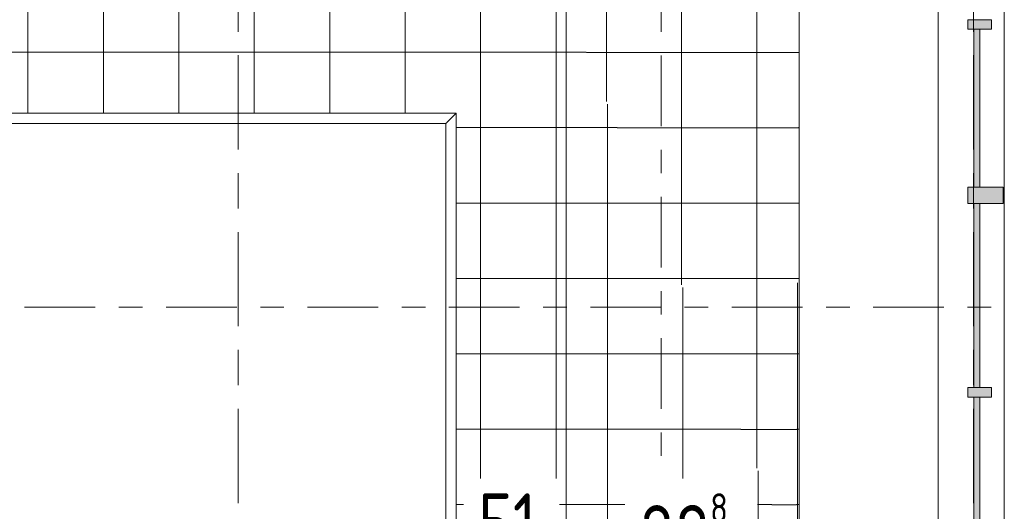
# Model space of a CAD drawing. Header units: metres. Extents: x 2 to 165, y -54 to 869.
# Tile 97 of 106: x 76.14 to 80.31, y 9.89 to 11.98. Entities that reach past the tile are written whole.
import ezdxf

# ---------------------------------------------------------------- set-up
doc = ezdxf.new("R2010")
doc.units = ezdxf.units.M
doc.linetypes.add('_Rasterlinie_', pattern=[0.75, 0.4, -0.1, 0.15, -0.1])
doc.linetypes.add('_Schnittlinie_', pattern=[0.6, 0.3, -0.1, 0.1, -0.1])
for name, color, linetype, lineweight in [('A_Bem', 7, 'Continuous', 5), ('A_Bem-100', 7, 'Continuous', 5), ('A_Fassade', 113, 'Continuous', 5), ('A_Geschossdecken', 7, 'Continuous', 5), ('A_Geschossdecken_Oberflächenschraffur', 7, 'Continuous', 5), ('A_Raster', 128, 'Continuous', 5), ('A_Symbol-S_A', 172, 'Continuous', 5), ('A_Wand', 244, 'Continuous', 5)]:
    doc.layers.add(name, color=color, linetype=linetype, lineweight=lineweight)
doc.styles.add('ISOCPEUR', font='isocpeur.ttf', dxfattribs={"width": 0.8, "height": 0.25})
doc.dimstyles.new('BLB-Standard_2_5_Aussen_maskiert', dxfattribs={"dimscale": 0.3048, "dimtxt": 0.2489952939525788, "dimasz": 0.4921259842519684, "dimexe": 1.328740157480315, "dimexo": 0.0625, "dimgap": 0.03280839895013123, "dimtad": 1, "dimdec": 1, "dimlfac": 100, "dimrnd": 0.1, "dimdsep": 46, "dimtxsty": 'ISOCPEUR', "dimblk1": 'OBLIQUE', "dimblk2": 'OBLIQUE', "dimsah": 1, "dimcen": 0.09, "dimdle": 0.1640419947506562, "dimazin": 0, "dimtfac": 1, "dimtdec": 4, "dimtix": 1, "dimtmove": 0, "dimatfit": 3, "dimfxl": 1.328740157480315, "dimfxlon": 1, "dimtvp": 1, "dimtfill": 1, "dimtolj": 1, "dimtzin": 0, "dimarcsym": 2})
doc.dimstyles.new('BLB-Standard_2_5_Aussen_maskiert_1', dxfattribs={"dimscale": 0.3048, "dimtxt": 0.2489952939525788, "dimasz": 0.4921259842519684, "dimexe": 1.328740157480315, "dimexo": 0.0625, "dimgap": 0.03280839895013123, "dimtad": 1, "dimrnd": 0.001, "dimzin": 0, "dimdsep": 46, "dimtxsty": 'ISOCPEUR', "dimblk1": 'OBLIQUE', "dimblk2": 'OBLIQUE', "dimsah": 1, "dimcen": 0.09, "dimdle": 0.1640419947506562, "dimazin": 0, "dimtfac": 1, "dimtdec": 4, "dimtix": 1, "dimtmove": 0, "dimatfit": 3, "dimfxl": 1.328740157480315, "dimfxlon": 1, "dimtvp": 1, "dimtfill": 1, "dimtolj": 1, "dimtzin": 0, "dimarcsym": 2})
pattern_1 = [(0, (56.97274615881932, 0), (0, 0.32), []), (90, (56.97274615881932, 0), (-0.32, 1.959434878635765e-17), [])]
pattern_2 = [(0, (57.03774615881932, 0), (0, 0.32), []), (90, (57.03774615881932, 0), (-0.32, 1.959434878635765e-17), [])]
pattern_3 = [(0.001, (57.25374615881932, -0.001), (-5.585053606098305e-06, 0.3199999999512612), []), (90, (57.25374615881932, -0.001), (-0.319, 1.953311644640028e-17), [])]
pattern_4 = [(0, (57.25874615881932, 0), (0, 0.32), []), (90, (57.25874615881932, 0), (-0.319, 1.953311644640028e-17), [])]

# ---------------------------------------------------------------- blocks, each defined once
blk = doc.blocks.new('System Panel - Glazed-8069539-AB- E0-  OK FFB')
at = {"layer": 'A_Fassade', "lineweight": 9}
blk.add_hatch(color=253, dxfattribs=at).paths.add_polyline_path([(-0.3928947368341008, 0.02449999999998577), (0.3928947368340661, 0.02449999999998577), (0.3928947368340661, 0.04949999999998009), (-0.3928947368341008, 0.04949999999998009)], flags=0)
at = {"layer": 'A_Fassade', "color": 250, "lineweight": 9}
for p, q in [((0.3928947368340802, 0.04950000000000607), (-0.3928947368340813, 0.04950000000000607)), ((-0.3928947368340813, 0.04950000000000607), (-0.3928947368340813, 0.02450000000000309)), ((0.3928947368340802, 0.02450000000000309), (0.3928947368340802, 0.04950000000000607)), ((-0.3928947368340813, 0.02450000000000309), (0.3928947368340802, 0.02450000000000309))]:
    blk.add_line(p, q, dxfattribs=at)
blk = doc.blocks.new('System Panel - Glazed-8069621-AB- E0-  OK FFB')
at = {"layer": 'A_Fassade', "lineweight": 9}
blk.add_hatch(color=253, dxfattribs=at).paths.add_polyline_path([(-0.390394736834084, 0.02449999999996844), (0.390394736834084, 0.02449999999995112), (0.390394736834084, 0.04949999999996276), (-0.390394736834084, 0.04949999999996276)], flags=0)
at = {"layer": 'A_Fassade', "color": 250, "lineweight": 9}
for p, q in [((0.3903947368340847, 0.04949999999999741), (-0.3903947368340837, 0.04949999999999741)), ((-0.3903947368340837, 0.04949999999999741), (-0.3903947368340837, 0.02449999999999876)), ((0.3903947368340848, 0.02449999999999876), (0.3903947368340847, 0.04949999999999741)), ((-0.3903947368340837, 0.02449999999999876), (0.3903947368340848, 0.02449999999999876))]:
    blk.add_line(p, q, dxfattribs=at)
blk = doc.blocks.new('System Panel - Glazed-8069627-AB- E0-  OK FFB')
at = {"layer": 'A_Fassade', "lineweight": 9}
blk.add_hatch(color=253, dxfattribs=at).paths.add_polyline_path([(-0.3353947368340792, 0.02449999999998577), (0.3353947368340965, 0.02449999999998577), (0.3353947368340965, 0.04949999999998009), (-0.3353947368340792, 0.04949999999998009)], flags=0)
at = {"layer": 'A_Fassade', "color": 250, "lineweight": 9}
for p, q in [((0.3353947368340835, 0.04950000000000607), (-0.3353947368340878, 0.04950000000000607)), ((-0.3353947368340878, 0.04950000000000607), (-0.3353947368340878, 0.02450000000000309)), ((0.3353947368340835, 0.02450000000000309), (0.3353947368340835, 0.04950000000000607)), ((-0.3353947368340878, 0.02450000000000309), (0.3353947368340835, 0.02450000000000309))]:
    blk.add_line(p, q, dxfattribs=at)
blk = doc.blocks.new('Rectangular Mullion - 70mm x 280mm-8069570-AB- E0-  OK FFB')
at = {"layer": 'A_Fassade', "color": 250, "lineweight": 9}
for p, q in [((23.06193594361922, -9.605625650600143), (23.06193594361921, -10.4314151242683)), ((23.34193594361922, -9.605625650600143), (23.34193594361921, -10.4314151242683))]:
    blk.add_line(p, q, dxfattribs=at)
blk = doc.blocks.new('Rectangular Mullion - 70mm x 280mm-8069680-AB- E0-  OK FFB')
at = {"layer": 'A_Fassade', "color": 250, "lineweight": 9}
for p, q in [((23.06193594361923, -0.7669414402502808), (23.06193594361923, -1.602730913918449)), ((23.34193594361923, -0.7669414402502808), (23.34193594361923, -1.602730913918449))]:
    blk.add_line(p, q, dxfattribs=at)
blk = doc.blocks.new('Rectangular Mullion - 70mm x 280mm-8069684-AB- E0-  OK FFB')
at = {"layer": 'A_Fassade', "color": 250, "lineweight": 9}
for p, q in [((23.06193594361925, 11.95819013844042), (23.06193594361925, 11.23240066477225)), ((23.34193594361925, 11.95819013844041), (23.34193594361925, 11.23240066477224))]:
    blk.add_line(p, q, dxfattribs=at)
blk = doc.blocks.new('Rectangular Mullion - 70mm x 280mm-8069685-AB- E0-  OK FFB')
at = {"layer": 'A_Fassade', "color": 250, "lineweight": 9}
for p, q in [((23.06193594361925, 12.65647961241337), (23.06193594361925, 11.95819013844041)), ((23.34193594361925, 12.65647961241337), (23.34193594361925, 11.95819013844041))]:
    blk.add_line(p, q, dxfattribs=at)
blk = doc.blocks.new('Rectangular Mullion - 40mm x100mm-8069611-AB- E0-  OK FFB')
at = {"layer": 'A_Fassade', "lineweight": 9}
blk.add_hatch(color=253, dxfattribs=at).paths.add_polyline_path([(-0.02000000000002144, 0.02550000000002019), (0.01999999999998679, 0.02550000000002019), (0.01999999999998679, -0.0744999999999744), (-0.02000000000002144, -0.0744999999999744)], flags=0)
at = {"layer": 'A_Fassade', "color": 250, "lineweight": 9}
for p, q in [((-0.01999999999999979, 0.02549999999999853), (0.01999999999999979, 0.02549999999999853)), ((-0.01999999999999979, -0.07450000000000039), (-0.01999999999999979, 0.02549999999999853)), ((0.01999999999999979, 0.02549999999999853), (0.01999999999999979, -0.07450000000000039)), ((0.01999999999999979, -0.07450000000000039), (-0.01999999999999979, -0.07450000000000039))]:
    blk.add_line(p, q, dxfattribs=at)
blk = doc.blocks.new('Rectangular Mullion - 70mm x 160mm-8069612-AB- E0-  OK FFB')
at = {"layer": 'A_Fassade', "lineweight": 9}
blk.add_hatch(color=253, dxfattribs=at).paths.add_polyline_path([(-0.0350000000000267, 0.07500000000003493), (0.03499999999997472, 0.07500000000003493), (0.03499999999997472, -0.07499999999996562), (-0.0350000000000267, -0.07499999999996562)], flags=0)
at = {"layer": 'A_Fassade', "color": 250, "lineweight": 9}
for p, q in [((-0.0350000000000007, 0.07500000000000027), (0.0350000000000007, 0.07500000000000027)), ((-0.0350000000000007, -0.07500000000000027), (-0.0350000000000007, 0.07500000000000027)), ((0.0350000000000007, 0.07500000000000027), (0.0350000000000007, -0.07500000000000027)), ((0.0350000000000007, -0.07500000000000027), (-0.0350000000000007, -0.07500000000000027))]:
    blk.add_line(p, q, dxfattribs=at)
blk = doc.blocks.new('Floors 1 - Floors 1-8100432-AB- E0-  OK FFB')
at = {"layer": 'A_Geschossdecken', "color": 253, "lineweight": 9}
for p, q in [((21.01708726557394, 11.58172530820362), (2.979702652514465, 11.58145886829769)), ((20.98904432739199, 11.55368195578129), (21.01708726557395, 11.58172530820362)), ((21.01708726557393, 7.73641168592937), (21.01708726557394, 11.58172530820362)), ((3.023383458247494, 11.53777870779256), (20.97340645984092, 11.53804385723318)), ((3.023383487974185, 11.53777810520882), (20.97340643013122, 11.53804325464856)), ((20.97340585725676, 11.53804382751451), (20.97340585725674, 7.780092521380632)), ((20.97340645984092, 11.53804385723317), (20.97340645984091, 7.780092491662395))]:
    blk.add_line(p, q, dxfattribs=at)
for points, knots in [([(20.97340642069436, 11.53804325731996), (20.97341277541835, 11.53804331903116), (20.97391817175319, 11.53856162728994), (20.97625907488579, 11.54088561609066), (20.97875537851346, 11.54341414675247), (20.98024686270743, 11.5448843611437)], [0.009108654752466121, 0.009108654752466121, 0.009108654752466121, 0.009108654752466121, 0.3333333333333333, 0.6666666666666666, 1, 1, 1, 1]), ([(20.98024686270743, 11.5448843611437), (20.98060567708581, 11.54523465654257), (20.98119716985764, 11.5458368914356), (20.98212001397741, 11.54675669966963), (20.9828564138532, 11.54749423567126), (20.9836310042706, 11.54826825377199), (20.98442930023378, 11.54906692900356), (20.98524048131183, 11.54987807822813), (20.98605191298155, 11.55068932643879), (20.9868500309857, 11.55148828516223), (20.98788575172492, 11.55252097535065), (20.98859329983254, 11.55324088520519), (20.98904432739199, 11.5536819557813)], [0, 0, 0, 0, 0.1666666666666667, 0.25, 0.3333333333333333, 0.4166666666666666, 0.5, 0.5833333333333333, 0.6666666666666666, 0.75, 0.8333333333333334, 1, 1, 1, 1])]:
    blk.add_open_spline(points, degree=3, knots=knots, dxfattribs=at)
blk = doc.blocks.new('DIMBLOCK257-AB- E0-  OK FFB')
at = {"layer": 'A_Bem-100'}
for p, q in [((59.99612961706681, 10.03662060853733), (59.99612961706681, 9.22662060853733)), ((59.99612961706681, 9.631620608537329), (59.99612961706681, 10.03662060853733)), ((77.94615261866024, 10.03662060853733), (77.94615261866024, 9.22662060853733)), ((77.94615261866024, 9.631620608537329), (77.94615261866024, 10.03662060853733)), ((59.99612961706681, 9.631620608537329), (77.94615261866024, 9.631620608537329))]:
    blk.add_line(p, q, dxfattribs=at)
at = {"layer": 'A_Bem-100', "lineweight": 9}
for p, q in [((59.99612961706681, 9.631620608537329), (60.07112961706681, 9.706620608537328)), ((77.94615261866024, 9.631620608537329), (78.02115261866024, 9.706620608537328)), ((59.99612961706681, 9.631620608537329), (59.92112961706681, 9.556620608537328)), ((77.94615261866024, 9.631620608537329), (77.87115261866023, 9.556620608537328))]:
    blk.add_line(p, q, dxfattribs=at)
at = {"layer": 'A_Bem-100', "color": 0, "insert": (68.68232556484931, 9.96823454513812), "char_height": 0.25, "width": 0.6931573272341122, "attachment_point": 1, "line_spacing_factor": 1.149209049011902, "style": 'ISOCPEUR', "bg_fill": 3, "box_fill_scale": 1.25, "bg_fill_color": 256, "bg_fill_true_color": 13158600, "bg_fill_transparency": 0}
blk.add_mtext('17,95', dxfattribs=at)
blk = doc.blocks.new('_Oblique')
at = {"color": 0, "linetype": 'ByBlock', "lineweight": -2}
blk.add_line((-0.5, -0.5), (0.5, 0.5), dxfattribs=at)
blk = doc.blocks.new('DIMBLOCK258-AB- E0-  OK FFB')
at = {"layer": 'A_Bem-100'}
for p, q in [((77.94615261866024, 10.03662060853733), (77.94615261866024, 9.22662060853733)), ((77.94615261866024, 9.631620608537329), (77.94615261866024, 10.03662060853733)), ((78.45615261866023, 10.03662060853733), (78.45615261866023, 9.22662060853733)), ((78.45615261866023, 9.631620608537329), (78.45615261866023, 10.03662060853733)), ((77.94615261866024, 9.631620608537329), (78.45615261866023, 9.631620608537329))]:
    blk.add_line(p, q, dxfattribs=at)
at = {"layer": 'A_Bem-100', "lineweight": 9}
for p, q in [((77.94615261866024, 9.631620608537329), (78.02115261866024, 9.706620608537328)), ((78.45615261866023, 9.631620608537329), (78.53115261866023, 9.706620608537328)), ((77.94615261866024, 9.631620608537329), (77.87115261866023, 9.556620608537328)), ((78.45615261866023, 9.631620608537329), (78.38115261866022, 9.556620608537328))]:
    blk.add_line(p, q, dxfattribs=at)
at = {"layer": 'A_Bem-100', "color": 0, "insert": (78.08413252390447, 9.96823454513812), "char_height": 0.25, "width": 0.2808482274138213, "attachment_point": 1, "line_spacing_factor": 1.149209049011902, "style": 'ISOCPEUR', "bg_fill": 3, "box_fill_scale": 1.25, "bg_fill_color": 256, "bg_fill_true_color": 13158600, "bg_fill_transparency": 0}
blk.add_mtext('51', dxfattribs=at)
blk = doc.blocks.new('DIMBLOCK259-AB- E0-  OK FFB')
at = {"layer": 'A_Bem-100'}
for p, q in [((78.45615261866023, 10.03662060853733), (78.45615261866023, 9.22662060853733)), ((78.45615261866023, 9.631620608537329), (78.45615261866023, 10.03662060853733)), ((79.44419591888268, 10.03662060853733), (79.44419591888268, 9.22662060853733)), ((79.44419591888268, 9.631620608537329), (79.44419591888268, 10.03662060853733)), ((78.45615261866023, 9.631620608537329), (79.4941959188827, 9.631620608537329))]:
    blk.add_line(p, q, dxfattribs=at)
at = {"layer": 'A_Bem-100', "lineweight": 9}
for p, q in [((78.45615261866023, 9.631620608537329), (78.53115261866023, 9.706620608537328)), ((79.44419591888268, 9.631620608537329), (79.51919591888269, 9.706620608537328)), ((78.45615261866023, 9.631620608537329), (78.38115261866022, 9.556620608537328)), ((79.44419591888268, 9.631620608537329), (79.3691959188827, 9.556620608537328))]:
    blk.add_line(p, q, dxfattribs=at)
at = {"layer": 'A_Bem-100', "color": 0, "insert": (78.76841965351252, 9.96823454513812), "char_height": 0.25, "width": 0.436211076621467, "attachment_point": 1, "line_spacing_factor": 1.149209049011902, "style": 'ISOCPEUR', "bg_fill": 3, "box_fill_scale": 1.25, "bg_fill_color": 256, "bg_fill_true_color": 13158600, "bg_fill_transparency": 0}
blk.add_mtext('98\\A2\\H0.5x;\\S8^  ;\\H2x;', dxfattribs=at)

msp = doc.modelspace()

# ---------------------------------------------------------------- hatches: boundary and pattern name
at = {"layer": 'A_Geschossdecken_Oberflächenschraffur'}
h = msp.add_hatch(dxfattribs=at)
h.set_pattern_fill('FP_4', color=9, style=0, pattern_type=2)
h.set_pattern_definition(pattern_1)
h.paths.add_polyline_path([(77.20717122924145, -14.00694860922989), (77.20717122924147, 7.181479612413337), (78.45615261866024, 7.181479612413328), (78.45615261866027, 12.04805139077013), (59.51612961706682, 12.04777161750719), (59.51612961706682, -13.9725379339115), (61.88322687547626, -13.97690764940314), (61.88322687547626, -13.51082207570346), (59.95244881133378, -13.50706653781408), (59.95244881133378, -12.528946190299), (59.78244881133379, -12.52913298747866), (59.78244881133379, -11.67177085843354), (59.95244881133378, -11.67158406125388), (59.95244881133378, 0.2125698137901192), (59.78244881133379, 0.2125698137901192), (59.78244881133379, 1.064637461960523), (59.95244881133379, 1.064824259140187), (59.95244881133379, 3.968107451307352), (59.75244881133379, 3.968107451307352), (59.75244881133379, 4.826546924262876), (59.95244881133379, 4.826546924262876), (59.95244881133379, 9.725405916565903), (59.75244881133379, 9.725405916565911), (59.75244881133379, 10.57885445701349), (59.95244881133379, 10.57885445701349), (59.95244881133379, 11.5814588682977), (77.98983342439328, 11.58172530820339), (77.98983342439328, 7.736411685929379), (76.74085203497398, 7.736411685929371), (76.74085203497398, 4.832930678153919), (76.94085203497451, 4.832930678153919), (76.94085203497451, 3.974342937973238), (76.740852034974, 3.974342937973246), (76.740852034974, -4.671050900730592), (76.9408520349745, -4.671050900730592), (76.9408520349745, -5.523412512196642), (76.74085203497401, -5.523412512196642), (76.74085203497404, -13.50931303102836), (77.1982809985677, -13.64919263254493), (77.19602269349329, -14.00502560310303), (76.79128588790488, -14.00442826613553), (76.70525916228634, -13.53965226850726), (74.8288821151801, -13.53600254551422), (74.8288821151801, -14.00232262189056), (76.60005646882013, -14.00576771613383)], flags=0)
h.paths.add_polyline_path([(74.37435813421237, -14.00143853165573), (74.37435813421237, -13.53511845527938), (73.76028947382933, -13.53392403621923), (73.76028947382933, -14.00024411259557), (74.35478193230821, -14.00140045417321)], flags=0)
h.paths.add_polyline_path([(72.96528947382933, -13.99869776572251), (72.96528947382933, -13.53237768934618), (72.33261841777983, -13.53114708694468), (72.33261841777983, -13.99746716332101)], flags=0)
h.paths.add_polyline_path([(71.8780944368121, -13.99658307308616), (71.8780944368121, -13.53026299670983), (69.83452940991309, -13.52628807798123), (69.83452940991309, -13.99260815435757), (69.86423285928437, -13.99266593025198)], flags=0)
h.paths.add_polyline_path([(69.38000542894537, -13.99172406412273), (69.38000542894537, -13.5254039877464), (67.33236789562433, -13.52142114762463), (67.33236789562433, -13.98774122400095), (69.26552465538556, -13.99150138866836)], flags=0)
h.paths.add_polyline_path([(66.87784391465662, -13.98685713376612), (66.87784391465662, -13.5205370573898), (64.83910165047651, -13.51657151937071), (64.83910165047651, -13.98289159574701)], flags=0)
h.paths.add_polyline_path([(64.38457766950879, -13.98200750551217), (64.3845776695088, -13.51568742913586), (62.33775085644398, -13.51170616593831), (62.33775085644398, -13.9780262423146)], flags=0)
h = msp.add_hatch(dxfattribs=at)
h.set_pattern_fill('FP_4', color=9, style=0, pattern_type=2)
h.set_pattern_definition(pattern_1)
h.paths.add_polyline_path([(77.20717122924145, -14.00694860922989), (77.20717122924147, 7.181479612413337), (78.45615261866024, 7.181479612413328), (78.45615261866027, 12.04805139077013), (59.51612961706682, 12.04777161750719), (59.51612961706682, -13.9725379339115), (61.88322687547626, -13.97690764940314), (61.88322687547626, -13.51082207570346), (59.95244881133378, -13.50706653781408), (59.95244881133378, -12.528946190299), (59.78244881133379, -12.52913298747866), (59.78244881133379, -11.67177085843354), (59.95244881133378, -11.67158406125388), (59.95244881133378, 0.2125698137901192), (59.78244881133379, 0.2125698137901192), (59.78244881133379, 1.064637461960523), (59.95244881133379, 1.064824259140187), (59.95244881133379, 3.968107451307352), (59.75244881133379, 3.968107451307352), (59.75244881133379, 4.826546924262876), (59.95244881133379, 4.826546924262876), (59.95244881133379, 9.725405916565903), (59.75244881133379, 9.725405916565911), (59.75244881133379, 10.57885445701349), (59.95244881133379, 10.57885445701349), (59.95244881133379, 11.5814588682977), (77.98983342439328, 11.58172530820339), (77.98983342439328, 7.736411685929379), (76.74085203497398, 7.736411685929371), (76.74085203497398, 4.832930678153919), (76.94085203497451, 4.832930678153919), (76.94085203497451, 3.974342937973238), (76.740852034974, 3.974342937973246), (76.740852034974, -4.671050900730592), (76.9408520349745, -4.671050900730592), (76.9408520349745, -5.523412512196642), (76.74085203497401, -5.523412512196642), (76.74085203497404, -13.50931303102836), (77.1982809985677, -13.64919263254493), (77.19602269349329, -14.00502560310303), (76.79128588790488, -14.00442826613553), (76.70525916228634, -13.53965226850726), (74.8288821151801, -13.53600254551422), (74.8288821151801, -14.00232262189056), (76.60005646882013, -14.00576771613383)], flags=0)
h.paths.add_polyline_path([(74.37435813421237, -14.00143853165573), (74.37435813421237, -13.53511845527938), (73.76028947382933, -13.53392403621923), (73.76028947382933, -14.00024411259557), (74.35478193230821, -14.00140045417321)], flags=0)
h.paths.add_polyline_path([(72.96528947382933, -13.99869776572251), (72.96528947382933, -13.53237768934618), (72.33261841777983, -13.53114708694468), (72.33261841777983, -13.99746716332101)], flags=0)
h.paths.add_polyline_path([(71.8780944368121, -13.99658307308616), (71.8780944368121, -13.53026299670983), (69.83452940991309, -13.52628807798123), (69.83452940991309, -13.99260815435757), (69.86423285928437, -13.99266593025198)], flags=0)
h.paths.add_polyline_path([(69.38000542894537, -13.99172406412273), (69.38000542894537, -13.5254039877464), (67.33236789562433, -13.52142114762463), (67.33236789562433, -13.98774122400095), (69.26552465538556, -13.99150138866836)], flags=0)
h.paths.add_polyline_path([(66.87784391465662, -13.98685713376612), (66.87784391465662, -13.5205370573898), (64.83910165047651, -13.51657151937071), (64.83910165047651, -13.98289159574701)], flags=0)
h.paths.add_polyline_path([(64.38457766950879, -13.98200750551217), (64.3845776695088, -13.51568742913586), (62.33775085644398, -13.51170616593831), (62.33775085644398, -13.9780262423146)], flags=0)
h = msp.add_hatch(dxfattribs=at)
h.set_pattern_fill('FP_519', color=256, style=0, pattern_type=2)
h.set_pattern_definition(pattern_4)
h.paths.add_polyline_path([(78.45615261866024, 7.181479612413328), (79.43255607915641, 9.666378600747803), (78.45615261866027, 12.04777161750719), (78.45615261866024, 7.509746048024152)], flags=0)
h = msp.add_hatch(dxfattribs=at)
h.set_pattern_fill('FP_519', color=256, style=0, pattern_type=2)
h.set_pattern_definition(pattern_4)
h.paths.add_polyline_path([(78.45615261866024, 7.181479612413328), (79.43255607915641, 9.666378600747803), (78.45615261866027, 12.04777161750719), (78.45615261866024, 7.509746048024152)], flags=0)
h = msp.add_hatch(dxfattribs=at)
h.set_pattern_fill('FP_518', color=256, style=0, pattern_type=2)
h.set_pattern_definition(pattern_3)
h.paths.add_polyline_path([(79.43255607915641, 9.666378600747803), (79.44327066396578, 12.03706757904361), (78.45631103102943, 12.04766498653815), (79.2536268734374, 10.10282811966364)], flags=0)
h = msp.add_hatch(dxfattribs=at)
h.set_pattern_fill('FP_518', color=256, style=0, pattern_type=2)
h.set_pattern_definition(pattern_3)
h.paths.add_polyline_path([(79.43255607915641, 9.666378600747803), (79.44327066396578, 12.03706757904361), (78.45631103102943, 12.04766498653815), (79.2536268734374, 10.10282811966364)], flags=0)
h = msp.add_hatch(dxfattribs=at)
h.set_pattern_fill('FP_480', color=256, style=0, pattern_type=2)
h.set_pattern_definition(pattern_2)
h.paths.add_polyline_path([(79.43255607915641, 9.666378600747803), (79.44419591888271, 9.77169603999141), (79.44327066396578, 12.03706757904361), (79.43577735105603, 10.37911119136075)], flags=0)
h = msp.add_hatch(dxfattribs=at)
h.set_pattern_fill('FP_480', color=256, style=0, pattern_type=2)
h.set_pattern_definition(pattern_2)
h.paths.add_polyline_path([(79.43255607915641, 9.666378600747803), (79.44419591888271, 9.77169603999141), (79.44327066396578, 12.03706757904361), (79.43577735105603, 10.37911119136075)], flags=0)

# ---------------------------------------------------------------- linework, layer by layer
at = {"layer": 'A_Geschossdecken', "color": 253, "lineweight": 9}
for p, q in [((78.45615261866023, 12.04805139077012), (78.45615261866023, 7.181479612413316)), ((77.94615261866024, 11.53804385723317), (59.99612961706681, 11.53777870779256)), ((77.94615261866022, 7.780092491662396), (77.94615261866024, 11.53804385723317))]:
    msp.add_line(p, q, dxfattribs=at)
at = {"layer": 'A_Raster', "linetype": '_Rasterlinie_', "lineweight": 9}
for p, q in [((77.0641959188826, -53.07299776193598), (77.06419591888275, 37.0621174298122)), ((80.18419591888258, -53.07299776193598), (80.18419591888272, 37.0621174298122))]:
    msp.add_line(p, q, dxfattribs=at)
at = {"layer": 'A_Symbol-S_A', "linetype": '_Schnittlinie_', "lineweight": 9}
for p, q in [((78.85895323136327, -32.27344745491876), (78.85895323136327, 28.65839142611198)), ((22.15868762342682, 10.75869708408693), (86.62628000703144, 10.75869708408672))]:
    msp.add_line(p, q, dxfattribs=at)
at = {"layer": 'A_Wand', "color": 250, "lineweight": 9}
msp.add_line((79.44419591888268, 8.110026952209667), (79.4441959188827, 12.72647961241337), dxfattribs=at)

# ---------------------------------------------------------------- block references
at = {"layer": 'A_Fassade', "color": 250, "lineweight": 9}
for name, p in [('Rectangular Mullion - 70mm x 280mm-8069685-AB- E0-  OK FFB', (56.97274615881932, 0)), ('Rectangular Mullion - 70mm x 280mm-8069684-AB- E0-  OK FFB', (56.97274615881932, 0)), ('Rectangular Mullion - 70mm x 280mm-8069680-AB- E0-  OK FFB', (56.97274615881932, 11.99934210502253)), ('Rectangular Mullion - 70mm x 280mm-8069570-AB- E0-  OK FFB', (56.97274615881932, 20.0022368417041))]:
    msp.add_blockref(name, p, dxfattribs=at)
at = {"layer": 'A_Fassade', "color": 250, "lineweight": 9, "extrusion": (0, 0, -1), "rotation": 90.0000000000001}
for name, p in [('Rectangular Mullion - 40mm x100mm-8069611-AB- E0-  OK FFB', (-80.23468210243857, 11.95819013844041)), ('Rectangular Mullion - 70mm x 160mm-8069612-AB- E0-  OK FFB', (-80.23468210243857, 11.23240066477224)), ('Rectangular Mullion - 40mm x100mm-8069611-AB- E0-  OK FFB', (-80.23468210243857, 10.39661119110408))]:
    msp.add_blockref(name, p, dxfattribs=at)
at = {"layer": 'A_Fassade', "color": 250, "lineweight": 9, "rotation": 89.99999999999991}
for name, p in [('System Panel - Glazed-8069627-AB- E0-  OK FFB', (80.23468210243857, 11.60279540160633)), ('System Panel - Glazed-8069621-AB- E0-  OK FFB', (80.23468210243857, 10.80700592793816)), ('System Panel - Glazed-8069539-AB- E0-  OK FFB', (80.23468210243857, 9.98371645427))]:
    msp.add_blockref(name, p, dxfattribs=at)
at = {"layer": 'A_Geschossdecken', "color": 253, "lineweight": 9}
msp.add_blockref('Floors 1 - Floors 1-8100432-AB- E0-  OK FFB', (56.97274615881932, 0), dxfattribs=at)

# ---------------------------------------------------------------- next in the draw order: dimensions: what is measured, and where the dimension line sits
at = {"layer": 'A_Bem'}
dim = msp.add_linear_dim(base=(77.94615261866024, 9.631620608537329), p1=(59.99612961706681, 10.03662060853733), p2=(77.94615261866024, 10.03662060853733), dimstyle='BLB-Standard_2_5_Aussen_maskiert_1', override={"dimpost": '<>', "dimfxl": 17.95002300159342}, dxfattribs=at)
dim.commit()
dim.dimension.update_dxf_attribs({"geometry": 'DIMBLOCK257-AB- E0-  OK FFB', "text_midpoint": (68.97114111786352, 9.766620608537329)})

# ---------------------------------------------------------------- next in the draw order: dimensions: what is measured, and where the dimension line sits
dim = msp.add_linear_dim(base=(78.45615261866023, 9.631620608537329), p1=(77.94615261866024, 10.03662060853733), p2=(78.45615261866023, 10.03662060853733), dimstyle='BLB-Standard_2_5_Aussen_maskiert', override={"dimpost": '<>', "dimfxl": 0.5099999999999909}, dxfattribs=at)
dim.commit()
dim.dimension.update_dxf_attribs({"geometry": 'DIMBLOCK258-AB- E0-  OK FFB', "text_midpoint": (78.20115261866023, 9.766620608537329)})

# ---------------------------------------------------------------- next in the draw order: dimensions: what is measured, and where the dimension line sits
dim = msp.add_linear_dim(base=(79.44419591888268, 9.631620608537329), p1=(78.45615261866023, 10.03662060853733), p2=(79.44419591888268, 10.03662060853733), text='\\A1;98\\Q;{\\A1;{\\H0.5x;\\S8^ ;}}', dimstyle='BLB-Standard_2_5_Aussen_maskiert', override={"dimpost": '<>', "dimfxl": 0.9880433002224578}, dxfattribs=at)
dim.commit()
dim.dimension.update_dxf_attribs({"geometry": 'DIMBLOCK259-AB- E0-  OK FFB', "text_midpoint": (78.95017426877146, 9.766620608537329)})

doc.saveas('drawing.dxf')
